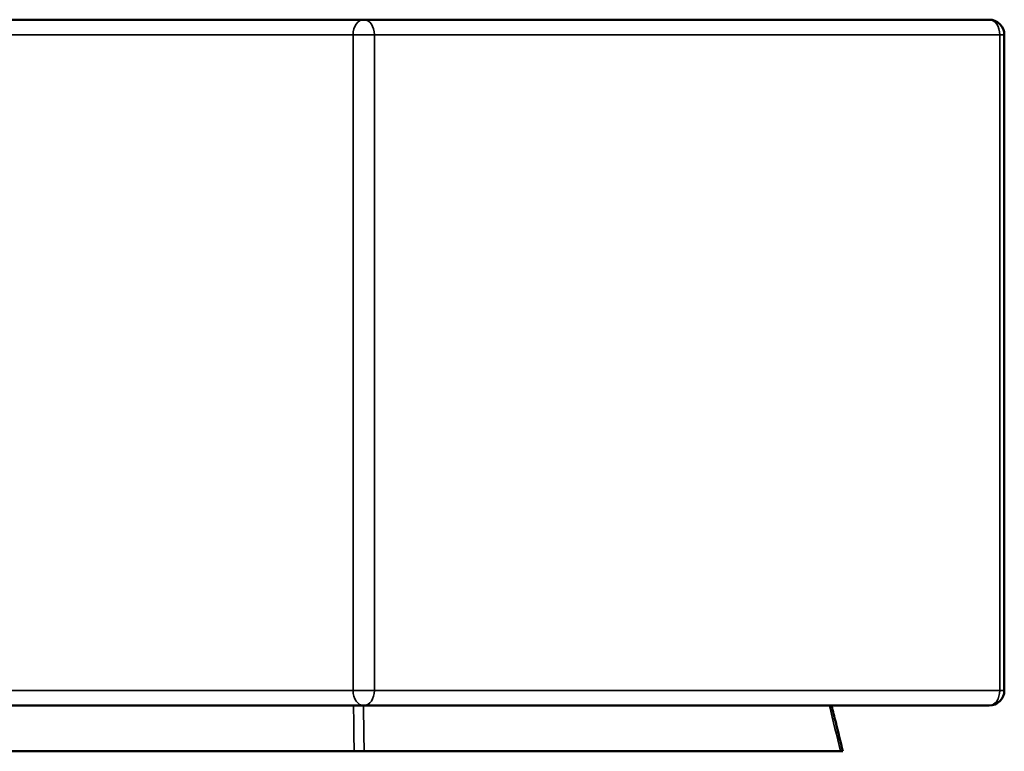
# Model space of a CAD drawing. Header units: millimetres. Extents: x 882 to 5244, y 1527 to 3362.
# Tile 7 of 9: x 3305 to 3951, y 1527 to 2007. Entities that reach past the tile are written whole.
import ezdxf

# ---------------------------------------------------------------- set-up
doc = ezdxf.new("R2010")
doc.units = ezdxf.units.MM
doc.layers.add('Visibile (ISO)', color=7, linetype='Continuous', lineweight=50)
doc.layers.add('Visibile sottile (ISO)', color=7, linetype='Continuous', lineweight=35)

msp = doc.modelspace()

# ---------------------------------------------------------------- linework, layer by layer
at = {"layer": 'Visibile (ISO)'}
for p, q in [((3530.47, 2007.02), (2666.12, 2007.02)), ((3940.62, 2007.02), (3530.47, 2007.02)), ((3950.62, 1997.02), (3950.62, 1567.02)), ((2666.12, 1557.02), (3530.47, 1557.02)), ((3530.47, 1557.02), (3940.62, 1557.02)), ((3524.18, 1527.02), (2672.4, 1527.02)), ((3524.18, 1527.02), (3530.73, 1527.02)), ((3530.73, 1527.02), (3843.24, 1527.02)), ((3843.24, 1527.02), (3844.7, 1527.02))]:
    msp.add_line(p, q, dxfattribs=at)
for centre, start, end in [((3940.62, 1997.02), 0, 90), ((3940.62, 1567.02), 270, 0)]:
    msp.add_arc(centre, 10, start, end, dxfattribs=at)
msp.add_open_spline([(3837.33, 1557.02), (3838.22, 1553.38), (3839.12, 1549.74), (3841.57, 1539.74), (3843.13, 1533.38), (3844.7, 1527.02)], degree=3, knots=[8.87574, 8.87574, 8.87574, 8.87574, 10, 10, 11.964997, 11.964997, 11.964997, 11.964997], dxfattribs=at)
at = {"layer": 'Visibile sottile (ISO)'}
for p, q in [((2673.07, 1997.02), (3523.51, 1997.02)), ((3537.54, 1997.02), (3523.51, 1997.02)), ((3523.51, 1997.02), (3523.51, 1567.02)), ((3537.54, 1567.02), (3537.54, 1997.02)), ((3537.54, 1997.02), (3947.69, 1997.02)), ((3950.62, 1997.02), (3947.69, 1997.02)), ((3947.69, 1997.02), (3947.69, 1567.02)), ((3523.51, 1567.02), (2673.07, 1567.02)), ((3523.51, 1567.02), (3537.54, 1567.02)), ((3947.69, 1567.02), (3537.54, 1567.02)), ((3947.69, 1567.02), (3950.62, 1567.02))]:
    msp.add_line(p, q, dxfattribs=at)
for centre, major_axis, ratio, start_param, end_param in [((3530.47, 1997.02), (0, 10), 0.695634, 0, 1.570796), ((3530.47, 1997.02), (0, 10), 0.707107, 4.712389, 6.283185), ((3940.62, 1997.02), (0, 10), 0.707107, 4.712389, 6.283185), ((3530.47, 1567.02), (0, -10), 0.695634, 4.712389, 6.283185), ((3530.47, 1567.02), (0, -10), 0.707107, 0, 1.570796), ((3940.62, 1567.02), (0, -10), 0.707107, 0, 1.570796)]:
    msp.add_ellipse(centre, major_axis=major_axis, ratio=ratio, start_param=start_param, end_param=end_param, dxfattribs=at)
for points in [[(3523.78, 1557.02), (3523.92, 1547.02), (3524.05, 1537.02), (3524.18, 1527.02)], [(3530.73, 1527.02), (3530.59, 1537.02), (3530.45, 1547.02), (3530.31, 1557.02)], [(3843.24, 1527.02), (3840.78, 1537.02), (3838.33, 1547.02), (3835.87, 1557.02)]]:
    msp.add_open_spline(points, degree=3, dxfattribs=at)

doc.saveas('drawing.dxf')
